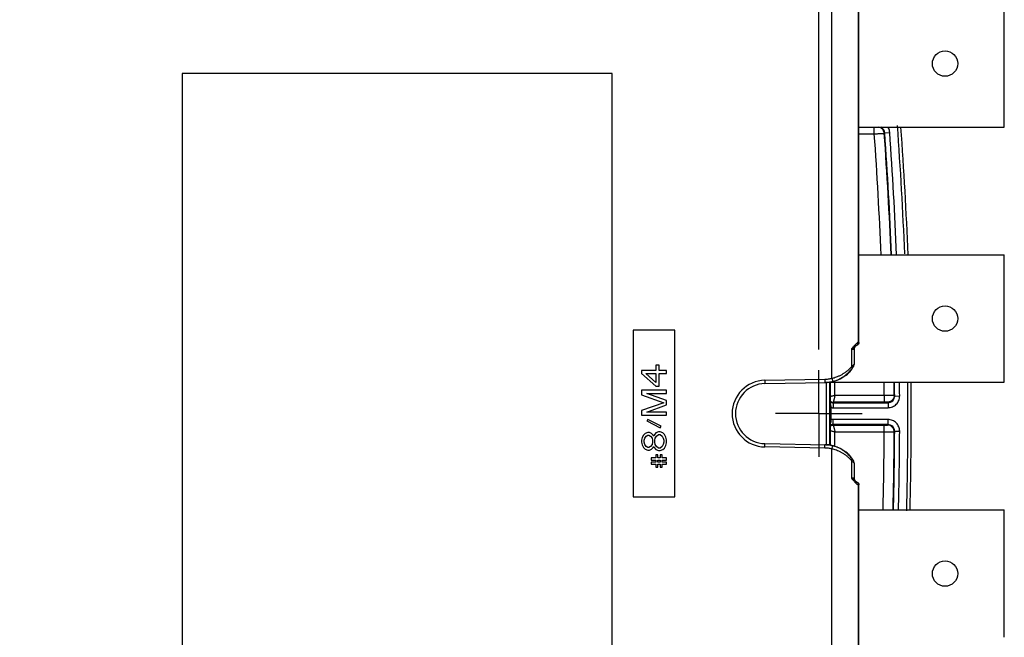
# Model space of a CAD drawing. Header units: inches. Extents: x 0 to 34, y 0 to 22.
# Tile 23 of 73: x 17.8 to 20.7, y 3.4 to 5.3. Entities that reach past the tile are written whole.
import ezdxf

# ---------------------------------------------------------------- set-up
doc = ezdxf.new("R2010")
doc.units = ezdxf.units.IN
doc.header["$LTSCALE"] = 1.87
doc.header["$MEASUREMENT"] = 0
doc.linetypes.add('CENTER', pattern=[0.6, 0.375, -0.075, 0.075, -0.075])
doc.layers.get('0').update_dxf_attribs({"linetype": 'CONTINUOUS'})
for name, color, linetype in [('DATUMCURVES', 7, 'CONTINUOUS'), ('DEFAULT_1', 7, 'CENTER'), ('DIMENSIONS', 7, 'CONTINUOUS')]:
    doc.layers.add(name, color=color, linetype=linetype)
doc.styles.get("Standard").update_dxf_attribs({"font": 'txt', "width": 0.8})
doc.dimstyles.new('DIMSTYLE_1', dxfattribs={"dimtxt": 0.125, "dimasz": 0.18, "dimexe": 0.18, "dimexo": 0.0625, "dimgap": 0.09, "dimtad": 0, "dimtih": 1, "dimtoh": 1, "dimdec": 3, "dimzin": 4, "dimdsep": 46, "dimtxsty": 'STANDARD', "dimblk": '_FILLED', "dimblk1": '_FILLED', "dimblk2": '_FILLED', "dimcen": 0.09, "dimadec": 0, "dimazin": 0, "dimtp": 0.001, "dimtm": 0.001, "dimtfac": 1, "dimtdec": 3, "dimtofl": 0, "dimtmove": 0, "dimatfit": 3, "dimldrblk": '_FILLED', "dimfxl": 1, "dimtolj": 1, "dimtzin": 4, "dimarcsym": 0})

# ---------------------------------------------------------------- blocks, each defined once
blk = doc.blocks.new('_FILLED')
at = {"color": 0, "linetype": 'BYBLOCK'}
blk.add_solid([(0, 0), (-1, 0.174), (-1, -0.174)], dxfattribs=at)
blk = doc.blocks.new('*D8')
at = {"layer": 'DIMENSIONS', "color": 2, "linetype": 'CONTINUOUS'}
for p, q in [((13.6517, 4.3177), (13.6517, 7.3207)), ((20.187, 4.2632), (20.187, 7.3207)), ((13.6517, 7.1957), (16.2943, 7.1957)), ((20.187, 7.1957), (17.5443, 7.1957))]:
    blk.add_line(p, q, dxfattribs=at)
at = {"layer": 'DIMENSIONS', "color": 2, "linetype": 'CONTINUOUS', "xscale": 0.18, "yscale": 0.18, "zscale": 0.18, "rotation": 180}
blk.add_blockref('_FILLED', (13.6517, 7.1957), dxfattribs=at)
at = {"layer": 'DIMENSIONS', "color": 2, "linetype": 'CONTINUOUS', "xscale": 0.18, "yscale": 0.18, "zscale": 0.18}
blk.add_blockref('_FILLED', (20.187, 7.1957), dxfattribs=at)
at = {"layer": 'DIMENSIONS', "color": 2, "linetype": 'CONTINUOUS', "width": 0.8}
for s, p in [('6.535', (16.3568, 7.1332)), ('[', (16.9818, 7.1332)), ('166', (17.0818, 7.1332)), (']', (17.3818, 7.1332))]:
    blk.add_text(s, height=0.125, dxfattribs=at).set_placement(p)

msp = doc.modelspace()

# ---------------------------------------------------------------- linework, layer by layer
at = {"color": 7, "linetype": 'CONTINUOUS'}
for p, q in [((20.3064, 4.2844), (20.3064, 6.0038)), ((20.2264, 4.1768), (20.2264, 5.9775)), ((20.3069, 4.2844), (20.3069, 5.9649)), ((20.7437, 4.9297), (20.7437, 5.3117)), ((18.2757, 5.0909), (18.2757, 3.0504)), ((19.5662, 5.0909), (18.2757, 5.0909)), ((18.2757, 5.0909), (18.276, 5.0907)), ((19.5662, 5.0909), (19.566, 5.0907)), ((19.5662, 3.0504), (19.5662, 5.0909)), ((20.3069, 4.9297), (20.7437, 4.9297)), ((20.3069, 4.91), (20.3534, 4.91)), ((20.3534, 4.91), (20.3534, 4.9297)), ((20.3833, 4.9116), (20.3847, 4.9131)), ((20.3847, 4.9131), (20.3996, 4.9141)), ((20.3069, 4.5467), (20.7437, 4.5467)), ((20.7437, 4.1647), (20.7437, 4.5467)), ((19.755, 4.3207), (19.63, 4.3207)), ((19.63, 4.3207), (19.6301, 4.3206)), ((19.63, 4.3207), (19.63, 3.8207)), ((19.755, 4.3207), (19.7549, 4.3206)), ((19.755, 3.8207), (19.755, 4.3207)), ((20.2845, 4.2644), (20.2927, 4.2644)), ((20.2845, 4.2644), (20.2845, 4.2109)), ((20.2927, 4.2644), (20.2927, 4.2184)), ((20.2951, 4.2709), (20.2942, 4.2699)), ((20.2951, 4.2709), (20.2946, 4.2704)), ((20.2951, 4.2709), (20.2969, 4.273)), ((20.2969, 4.273), (20.2988, 4.2749)), ((20.2988, 4.2749), (20.2993, 4.2753)), ((20.3069, 4.2844), (20.3054, 4.2844)), ((19.6976, 4.2003), (19.6545, 4.2003)), ((19.6545, 4.2003), (19.6545, 4.1909)), ((19.7072, 4.2159), (19.6976, 4.2159)), ((19.6976, 4.2159), (19.6976, 4.2003)), ((19.7072, 4.2003), (19.7072, 4.2159)), ((19.7295, 4.2003), (19.7072, 4.2003)), ((19.7295, 4.1909), (19.7295, 4.2003)), ((20.2927, 4.2174), (20.2927, 4.2184)), ((19.6545, 4.1909), (19.6976, 4.1534)), ((19.6673, 4.1909), (19.6976, 4.1909)), ((19.6976, 4.1643), (19.6673, 4.1909)), ((19.6976, 4.1909), (19.6976, 4.1643)), ((19.7072, 4.1909), (19.7295, 4.1909)), ((19.7072, 4.1534), (19.7072, 4.1909)), ((20.0249, 4.1707), (20.2049, 4.1738)), ((20.0249, 4.1707), (20.0251, 4.1607)), ((20.2049, 4.1738), (20.2051, 4.1638)), ((20.2264, 4.1768), (20.229, 4.1671)), ((20.2692, 4.1865), (20.2692, 4.1865)), ((19.7295, 4.1409), (19.6545, 4.1409)), ((19.6545, 4.1409), (19.6545, 4.1268)), ((19.6976, 4.1534), (19.7072, 4.1534)), ((19.7295, 4.1315), (19.7295, 4.1409)), ((20.0251, 4.1607), (20.2076, 4.1638)), ((20.21, 3.9775), (20.21, 4.1638)), ((20.221, 4.1655), (20.221, 3.9758)), ((20.221, 4.1647), (20.7437, 4.1647)), ((20.2353, 4.125), (20.2353, 4.1647)), ((19.6545, 4.1268), (19.7216, 4.1034)), ((19.6705, 4.1315), (19.7295, 4.1315)), ((19.7295, 4.1097), (19.6705, 4.1315)), ((19.7295, 4.0972), (19.7295, 4.1097)), ((20.3831, 4.125), (20.2353, 4.125)), ((20.3831, 4.125), (20.3831, 4.105)), ((20.4146, 4.1235), (20.4131, 4.125)), ((20.4146, 4.1235), (20.4296, 4.1236)), ((19.7216, 4.1034), (19.6545, 4.08)), ((19.6545, 4.08), (19.6545, 4.0659)), ((19.6705, 4.0753), (19.7295, 4.0972)), ((20.2243, 4.0889), (20.221, 4.0889)), ((20.2243, 4.0524), (20.2243, 4.0889)), ((20.2303, 4.105), (20.2295, 4.1034)), ((20.2295, 4.1034), (20.3946, 4.1034)), ((20.2295, 4.1034), (20.2295, 4.0884)), ((20.2295, 4.0884), (20.3946, 4.0884)), ((20.3831, 4.105), (20.2303, 4.105)), ((20.3946, 4.1034), (20.3931, 4.1049)), ((20.3946, 4.1034), (20.3946, 4.0884)), ((19.6545, 4.0659), (19.7295, 4.0659)), ((19.7295, 4.0753), (19.6705, 4.0753)), ((19.6737, 4.0534), (19.6705, 4.0487)), ((19.7136, 4.0331), (19.6737, 4.0534)), ((19.7295, 4.0659), (19.7295, 4.0753)), ((20.2243, 4.0524), (20.221, 4.0524)), ((20.3946, 4.0529), (20.2295, 4.0529)), ((20.2295, 4.0379), (20.2295, 4.0529)), ((20.3946, 4.0379), (20.3946, 4.0529)), ((19.6705, 4.0487), (19.7104, 4.0284)), ((19.7104, 4.0284), (19.7136, 4.0331)), ((20.3946, 4.0379), (20.2295, 4.0379)), ((20.2295, 4.0379), (20.2303, 4.0363)), ((20.2303, 4.0363), (20.3831, 4.0363)), ((20.3831, 4.0163), (20.3831, 4.0363)), ((20.3931, 4.0364), (20.3946, 4.0379)), ((19.6561, 3.9987), (19.6545, 3.9909)), ((19.6545, 3.9909), (19.6545, 3.9847)), ((19.6609, 4.0065), (19.6561, 3.9987)), ((19.6657, 4.0112), (19.6609, 4.0065)), ((19.6625, 3.9909), (19.6641, 3.9972)), ((19.6625, 3.9847), (19.6625, 3.9909)), ((19.6641, 3.9972), (19.6689, 4.0034)), ((19.6737, 4.0143), (19.6657, 4.0112)), ((19.6689, 4.0034), (19.6737, 4.0065)), ((19.6785, 4.0143), (19.6737, 4.0143)), ((19.6737, 4.0065), (19.6769, 4.0065)), ((19.6769, 4.0065), (19.6817, 4.0034)), ((19.6849, 4.0112), (19.6785, 4.0143)), ((19.6817, 4.0034), (19.6865, 3.9972)), ((19.6896, 4.0065), (19.6849, 4.0112)), ((19.6865, 3.9972), (19.688, 3.9909)), ((19.688, 3.9909), (19.688, 3.9847)), ((19.6912, 4.0034), (19.6896, 4.0065)), ((19.6928, 4.0065), (19.6912, 4.0034)), ((19.6976, 4.0128), (19.6928, 4.0065)), ((19.6944, 3.9909), (19.696, 3.9972)), ((19.6944, 3.9847), (19.6944, 3.9909)), ((19.696, 3.9972), (19.6992, 4.0034)), ((19.7056, 4.0159), (19.6976, 4.0128)), ((19.6992, 4.0034), (19.7056, 4.0081)), ((19.7104, 4.0159), (19.7056, 4.0159)), ((19.7056, 4.0081), (19.7104, 4.0081)), ((19.7184, 4.0128), (19.7104, 4.0159)), ((19.7104, 4.0081), (19.7168, 4.0034)), ((19.7168, 4.0034), (19.72, 3.9972)), ((19.7232, 4.0081), (19.7184, 4.0128)), ((19.72, 3.9972), (19.7216, 3.9909)), ((19.7216, 3.9909), (19.7216, 3.9847)), ((19.7279, 4.0003), (19.7232, 4.0081)), ((19.7295, 3.9925), (19.7279, 4.0003)), ((19.7295, 3.9831), (19.7295, 3.9925)), ((20.2353, 4.0163), (20.3831, 4.0163)), ((20.2353, 3.9725), (20.2353, 4.0163)), ((20.4131, 4.0163), (20.4146, 4.0178)), ((20.4146, 4.0178), (20.4296, 4.0177)), ((19.6545, 3.9847), (19.6561, 3.9768)), ((19.6561, 3.9768), (19.6609, 3.969)), ((19.6609, 3.969), (19.6657, 3.9643)), ((19.6641, 3.9784), (19.6625, 3.9847)), ((19.6689, 3.9722), (19.6641, 3.9784)), ((19.6657, 3.9643), (19.6737, 3.9612)), ((19.6737, 3.969), (19.6689, 3.9722)), ((19.6769, 3.969), (19.6737, 3.969)), ((19.6737, 3.9612), (19.6785, 3.9612)), ((19.6817, 3.9722), (19.6769, 3.969)), ((19.6785, 3.9612), (19.6849, 3.9643)), ((19.6865, 3.9784), (19.6817, 3.9722)), ((19.6849, 3.9643), (19.6896, 3.969)), ((19.688, 3.9847), (19.6865, 3.9784)), ((19.6896, 3.969), (19.6912, 3.9722)), ((19.6912, 3.9722), (19.6928, 3.969)), ((19.6928, 3.969), (19.6976, 3.9628)), ((19.696, 3.9784), (19.6944, 3.9847)), ((19.6992, 3.9722), (19.696, 3.9784)), ((19.6976, 3.9628), (19.7056, 3.9597)), ((19.7056, 3.9675), (19.6992, 3.9722)), ((19.7104, 3.9675), (19.7056, 3.9675)), ((19.7168, 3.9722), (19.7104, 3.9675)), ((19.7104, 3.9597), (19.7184, 3.9628)), ((19.72, 3.9784), (19.7168, 3.9722)), ((19.7184, 3.9628), (19.7232, 3.9675)), ((19.7216, 3.9847), (19.72, 3.9784)), ((19.7232, 3.9675), (19.7279, 3.9753)), ((19.7279, 3.9753), (19.7295, 3.9831)), ((20.0249, 3.9707), (20.0251, 3.9807)), ((20.2049, 3.9675), (20.0249, 3.9707)), ((20.0251, 3.9807), (20.2076, 3.9775)), ((20.2049, 3.9675), (20.2051, 3.9775)), ((20.2264, 3.9645), (20.229, 3.9742)), ((20.2264, 2.1638), (20.2264, 3.9645)), ((19.6976, 3.9378), (19.6833, 3.9378)), ((19.6833, 3.9378), (19.6833, 3.9315)), ((19.6833, 3.9315), (19.6976, 3.9315)), ((19.704, 3.9472), (19.6976, 3.9472)), ((19.6976, 3.9472), (19.6976, 3.9378)), ((19.6976, 3.9315), (19.6976, 3.9253)), ((19.704, 3.9378), (19.704, 3.9472)), ((19.7104, 3.9378), (19.704, 3.9378)), ((19.704, 3.9315), (19.7104, 3.9315)), ((19.704, 3.9253), (19.704, 3.9315)), ((19.7056, 3.9597), (19.7104, 3.9597)), ((19.7168, 3.9472), (19.7104, 3.9472)), ((19.7104, 3.9472), (19.7104, 3.9378)), ((19.7104, 3.9315), (19.7104, 3.9253)), ((19.7168, 3.9378), (19.7168, 3.9472)), ((19.7295, 3.9378), (19.7168, 3.9378)), ((19.7168, 3.9315), (19.7295, 3.9315)), ((19.7168, 3.9253), (19.7168, 3.9315)), ((19.7295, 3.9315), (19.7295, 3.9378)), ((20.2692, 3.9548), (20.2692, 3.9548)), ((20.2715, 3.953), (20.2692, 3.9548)), ((19.6976, 3.9253), (19.6833, 3.9253)), ((19.6833, 3.9253), (19.6833, 3.919)), ((19.6833, 3.919), (19.6976, 3.919)), ((19.6976, 3.919), (19.6976, 3.9097)), ((19.6976, 3.9097), (19.704, 3.9097)), ((19.7104, 3.9253), (19.704, 3.9253)), ((19.704, 3.919), (19.7104, 3.919)), ((19.704, 3.9097), (19.704, 3.919)), ((19.7104, 3.919), (19.7104, 3.9097)), ((19.7104, 3.9097), (19.7168, 3.9097)), ((19.7295, 3.9253), (19.7168, 3.9253)), ((19.7168, 3.919), (19.7295, 3.919)), ((19.7168, 3.9097), (19.7168, 3.919)), ((19.7295, 3.919), (19.7295, 3.9253)), ((20.2845, 3.9304), (20.2845, 3.8769)), ((20.2927, 3.923), (20.2927, 3.8769)), ((20.2927, 3.8769), (20.2845, 3.8769)), ((20.2968, 3.8684), (20.2951, 3.8704)), ((20.2991, 3.8661), (20.2994, 3.8659)), ((20.3054, 3.8569), (20.3069, 3.8569)), ((20.3064, 2.1375), (20.3064, 3.8569)), ((20.3069, 2.1765), (20.3069, 3.8569)), ((19.63, 3.8207), (19.755, 3.8207)), ((19.63, 3.8207), (19.6301, 3.8207)), ((19.755, 3.8207), (19.7549, 3.8207)), ((20.3069, 3.7817), (20.7437, 3.7817)), ((20.7437, 3.3997), (20.7437, 3.7817))]:
    msp.add_line(p, q, dxfattribs=at)
for points in [[(20.2692, 4.1865), (20.2726, 4.1894), (20.2755, 4.1921), (20.2782, 4.1948), (20.2806, 4.1975), (20.2828, 4.2002), (20.2848, 4.2028), (20.2866, 4.2052), (20.2882, 4.2076), (20.2895, 4.2098), (20.2906, 4.2118), (20.2915, 4.2134)], [(20.2915, 4.2134), (20.2921, 4.215), (20.2927, 4.2174)], [(20.279, 3.9455), (20.2767, 3.948), (20.2742, 3.9505), (20.2715, 3.953)], [(20.2849, 3.9384), (20.2831, 3.9407), (20.2812, 3.9431), (20.279, 3.9455)], [(20.2927, 3.9229), (20.2924, 3.9255), (20.2918, 3.9272), (20.2911, 3.9286), (20.2903, 3.9301), (20.2892, 3.9319), (20.288, 3.934), (20.2865, 3.9361), (20.2849, 3.9384)], [(20.2994, 3.8659), (20.2989, 3.8663), (20.2968, 3.8684)]]:
    msp.add_lwpolyline(points, dxfattribs=at)
for centre in [(20.5657, 5.1207), (20.5657, 4.3557), (20.5657, 3.5907)]:
    msp.add_circle(centre, 0.038, dxfattribs=at)
for centre, radius, start, end in [((8.582, 4.0707), 11.8013, 2.31169, 4.07858), ((8.582, 4.0707), 11.8313, 2.30588, 4.07596), ((8.582, 4.0707), 11.8327, 2.30562, 4.08257), ((8.582, 4.0707), 11.8477, 2.30266, 4.08257), ((8.582, 4.0707), 11.8724, 2.31242, 4.17341), ((8.582, 4.0707), 11.8824, 2.29654, 4.14756), ((20.3027, 4.2644), 0.01, 139.8408, 180), ((20.0267, 4.0707), 0.1, 91, 269), ((20.0267, 4.0707), 0.09, 91, 269), ((8.582, 4.0707), 11.8013, 0.26406, 0.45646), ((8.582, 4.0707), 11.8313, 0.263, 0.45529), ((8.582, 4.0707), 11.8327, 0.25588, 0.45526), ((8.582, 4.0707), 11.8477, 0.25588, 0.45473), ((8.582, 4.0707), 11.8724, 358.59399, 0.45504), ((8.582, 4.0707), 11.8824, 358.60623, 0.45334), ((8.582, 4.0707), 11.8013, 358.59624, 359.73594), ((8.582, 4.0707), 11.8313, 358.6, 359.737), ((8.582, 4.0707), 11.8327, 358.6002, 359.74412), ((8.582, 4.0707), 11.8477, 358.60189, 359.74412), ((20.3027, 3.8769), 0.01, 180, 220.1022)]:
    msp.add_arc(centre, radius, start, end, dxfattribs=at)
for points, knots in [([(20.3534, 4.91), (20.3547, 4.9101), (20.3572, 4.9102), (20.361, 4.9104), (20.3648, 4.9106), (20.3687, 4.9108), (20.3726, 4.911), (20.3763, 4.9112), (20.3796, 4.9113), (20.3818, 4.9116), (20.383, 4.9115), (20.3833, 4.9116)], [0, 0, 0, 0, 0.129599, 0.255747, 0.382306, 0.511495, 0.643079, 0.772162, 0.88611, 0.967329, 1, 1, 1, 1]), ([(20.3833, 4.9116), (20.3831, 4.9149), (20.3809, 4.9215), (20.3739, 4.928), (20.3681, 4.9298), (20.3655, 4.9301)], [0, 0, 0, 0, 0.358936, 0.717896, 1, 1, 1, 1]), ([(20.3847, 4.9131), (20.3845, 4.9156), (20.3832, 4.9205), (20.3789, 4.9263), (20.375, 4.9289), (20.3731, 4.9298)], [0, 0, 0, 0, 0.35123, 0.701852, 1, 1, 1, 1]), ([(20.3996, 4.9141), (20.3993, 4.9185), (20.3979, 4.924), (20.3952, 4.9289), (20.3946, 4.9299)], [0, 0, 0, 0, 0.786585, 1, 1, 1, 1]), ([(20.3054, 4.2844), (20.3046, 4.2844), (20.3026, 4.2833), (20.2995, 4.2808), (20.2954, 4.2766), (20.2924, 4.2733), (20.2907, 4.2714)], [0, 0, 0, 0, 0.116472, 0.318052, 0.614428, 1, 1, 1, 1]), ([(20.2955, 4.2744), (20.2972, 4.2744), (20.3007, 4.2754), (20.3032, 4.2779), (20.304, 4.2794)], [0, 0, 0, 0, 0.498499, 1, 1, 1, 1]), ([(20.3069, 4.2844), (20.3069, 4.2827), (20.3059, 4.2792), (20.3034, 4.2766), (20.3019, 4.2758)], [0, 0, 0, 0, 0.499944, 1, 1, 1, 1]), ([(20.2264, 4.1768), (20.2286, 4.1773), (20.2331, 4.1785), (20.2399, 4.1807), (20.2472, 4.1836), (20.2547, 4.1873), (20.2624, 4.1918), (20.2701, 4.1971), (20.2776, 4.2035), (20.2822, 4.2083), (20.2845, 4.2109)], [0, 0, 0, 0, 0.096889, 0.202489, 0.316932, 0.439667, 0.569836, 0.706659, 0.849921, 1, 1, 1, 1]), ([(20.2835, 4.201), (20.2834, 4.201), (20.2824, 4.1997), (20.2813, 4.1984), (20.2803, 4.1972)], [0, 0, 0, 0, 0.050616, 1, 1, 1, 1]), ([(20.2861, 4.2046), (20.2861, 4.2046), (20.2853, 4.2034), (20.2844, 4.2022), (20.2835, 4.201)], [0, 0, 0, 0, 0.01741, 1, 1, 1, 1]), ([(20.2845, 4.2109), (20.2852, 4.2115), (20.2864, 4.2126), (20.2881, 4.2142), (20.2896, 4.2156), (20.2907, 4.2168), (20.2918, 4.2176), (20.2922, 4.2183), (20.2926, 4.2184), (20.2927, 4.2184)], [0, 0, 0, 0, 0.24995, 0.457795, 0.632114, 0.781232, 0.90288, 0.982112, 1, 1, 1, 1]), ([(20.2845, 4.2109), (20.2849, 4.2102), (20.2856, 4.2088), (20.2858, 4.2073), (20.2858, 4.2066)], [0, 0, 0, 0, 0.546751, 1, 1, 1, 1]), ([(20.2853, 4.205), (20.2858, 4.2057), (20.2867, 4.207), (20.288, 4.2087), (20.2891, 4.2102), (20.2899, 4.2116), (20.2907, 4.2124), (20.2909, 4.2132), (20.2916, 4.2134), (20.2904, 4.2118), (20.2902, 4.2112), (20.29, 4.2107)], [0, 0, 0, 0, 0.194282, 0.357007, 0.494101, 0.611529, 0.706888, 0.767627, 0.777917, 0.844962, 1, 1, 1, 1]), ([(20.29, 4.2107), (20.2896, 4.2099), (20.2882, 4.2076), (20.2869, 4.2057), (20.2861, 4.2046)], [0, 0, 0, 0, 0.444116, 1, 1, 1, 1]), ([(20.229, 4.1671), (20.2311, 4.1677), (20.2355, 4.169), (20.2421, 4.1715), (20.2492, 4.1747), (20.2565, 4.1788), (20.264, 4.1838), (20.2714, 4.1898), (20.2761, 4.1944), (20.2784, 4.1968)], [0, 0, 0, 0, 0.111398, 0.233359, 0.366312, 0.50996, 0.663685, 0.826976, 1, 1, 1, 1]), ([(20.2692, 4.1865), (20.2635, 4.1818), (20.2509, 4.1736), (20.2369, 4.1685), (20.2297, 4.1667)], [0, 0, 0, 0, 0.499523, 1, 1, 1, 1]), ([(20.2722, 4.189), (20.272, 4.1889), (20.2711, 4.188), (20.2701, 4.1872), (20.2692, 4.1865)], [0, 0, 0, 0, 0.145382, 1, 1, 1, 1]), ([(20.2748, 4.1915), (20.2747, 4.1913), (20.2743, 4.1909), (20.2739, 4.1906), (20.2736, 4.1903)], [0, 0, 0, 0, 0.360237, 1, 1, 1, 1]), ([(20.2775, 4.1942), (20.2774, 4.1941), (20.2772, 4.1938), (20.2769, 4.1935), (20.2767, 4.1933)], [0, 0, 0, 0, 0.337933, 1, 1, 1, 1]), ([(20.2207, 4.1086), (20.2213, 4.108), (20.2242, 4.106), (20.2277, 4.105), (20.2303, 4.105)], [0, 0, 0, 0, 0.252048, 1, 1, 1, 1]), ([(20.2353, 4.125), (20.234, 4.1247), (20.2315, 4.1241), (20.2282, 4.1233), (20.2255, 4.1226), (20.2232, 4.122), (20.2218, 4.1216), (20.221, 4.1215), (20.221, 4.1214)], [0, 0, 0, 0, 0.280843, 0.509227, 0.695657, 0.850437, 0.982153, 1, 1, 1, 1]), ([(20.2353, 4.125), (20.235, 4.1237), (20.2344, 4.1213), (20.2336, 4.118), (20.2329, 4.1152), (20.2323, 4.113), (20.2318, 4.1111), (20.2314, 4.1094), (20.2311, 4.108), (20.2308, 4.1068), (20.2305, 4.1059), (20.2304, 4.1054), (20.2303, 4.1051), (20.2303, 4.105)], [0, 0, 0, 0, 0.200654, 0.364057, 0.497586, 0.608531, 0.702975, 0.785596, 0.857779, 0.917514, 0.961928, 0.989483, 1, 1, 1, 1]), ([(20.4131, 4.125), (20.413, 4.125), (20.4126, 4.125), (20.4118, 4.125), (20.4104, 4.125), (20.4084, 4.125), (20.4054, 4.1251), (20.4014, 4.1251), (20.3962, 4.1251), (20.39, 4.1251), (20.3855, 4.125), (20.3831, 4.125)], [0, 0, 0, 0, 0.010525, 0.037236, 0.081922, 0.148937, 0.245089, 0.378375, 0.552592, 0.763515, 1, 1, 1, 1]), ([(20.4131, 4.125), (20.4131, 4.1215), (20.4113, 4.1144), (20.4036, 4.1068), (20.3966, 4.1049), (20.3931, 4.1049)], [0, 0, 0, 0, 0.333325, 0.666675, 1, 1, 1, 1]), ([(20.3946, 4.0884), (20.3992, 4.0884), (20.4084, 4.0902), (20.42, 4.0981), (20.4278, 4.1097), (20.4296, 4.119), (20.4296, 4.1236)], [0, 0, 0, 0, 0.250284, 0.499811, 0.749497, 1, 1, 1, 1]), ([(20.3946, 4.1034), (20.3972, 4.1034), (20.4025, 4.1045), (20.4091, 4.1089), (20.4136, 4.1156), (20.4146, 4.1209), (20.4146, 4.1235)], [0, 0, 0, 0, 0.250499, 0.500049, 0.749756, 1, 1, 1, 1]), ([(20.2209, 4.1061), (20.2212, 4.1059), (20.2222, 4.1053), (20.2241, 4.1043), (20.2268, 4.1036), (20.2286, 4.1034), (20.2295, 4.1034)], [0, 0, 0, 0, 0.092856, 0.39582, 0.698859, 1, 1, 1, 1]), ([(20.2227, 4.0974), (20.2225, 4.0981), (20.222, 4.0995), (20.2214, 4.1009), (20.221, 4.1016), (20.221, 4.1017)], [0, 0, 0, 0, 0.494146, 0.951529, 1, 1, 1, 1]), ([(20.2243, 4.0889), (20.2242, 4.0899), (20.2239, 4.092), (20.2234, 4.0948), (20.223, 4.0966), (20.2227, 4.0974)], [0, 0, 0, 0, 0.373833, 0.705905, 1, 1, 1, 1]), ([(20.2243, 4.0889), (20.2252, 4.0887), (20.2269, 4.0885), (20.2286, 4.0884), (20.2295, 4.0884)], [0, 0, 0, 0, 0.498771, 1, 1, 1, 1]), ([(20.3931, 4.1049), (20.3931, 4.1049), (20.393, 4.1049), (20.3927, 4.1049), (20.3922, 4.1049), (20.3915, 4.105), (20.3905, 4.105), (20.3892, 4.105), (20.3875, 4.105), (20.3854, 4.105), (20.3839, 4.105), (20.3831, 4.105)], [0, 0, 0, 0, 0.010744, 0.037537, 0.082273, 0.149323, 0.245501, 0.378773, 0.552888, 0.763626, 1, 1, 1, 1]), ([(20.2295, 4.0529), (20.2286, 4.0529), (20.2269, 4.0528), (20.2251, 4.0526), (20.2243, 4.0524)], [0, 0, 0, 0, 0.514221, 1, 1, 1, 1]), ([(20.4296, 4.0177), (20.4296, 4.0223), (20.4278, 4.0316), (20.42, 4.0432), (20.4084, 4.0511), (20.3992, 4.0529), (20.3946, 4.0529)], [0, 0, 0, 0, 0.250503, 0.500189, 0.749716, 1, 1, 1, 1]), ([(20.2295, 4.0379), (20.2288, 4.0379), (20.2274, 4.0378), (20.2255, 4.0374), (20.2236, 4.0367), (20.2221, 4.036), (20.2212, 4.0354), (20.2209, 4.0352)], [0, 0, 0, 0, 0.233046, 0.447344, 0.658645, 0.879208, 1, 1, 1, 1]), ([(20.2303, 4.0363), (20.2303, 4.0362), (20.2304, 4.0359), (20.2306, 4.0354), (20.2308, 4.0344), (20.2312, 4.0329), (20.2317, 4.0309), (20.2323, 4.0282), (20.2332, 4.0248), (20.2342, 4.0208), (20.2349, 4.0178), (20.2353, 4.0163)], [0, 0, 0, 0, 0.010941, 0.039131, 0.086416, 0.157085, 0.256885, 0.390502, 0.559647, 0.763845, 1, 1, 1, 1]), ([(20.3831, 4.0363), (20.3836, 4.0363), (20.3844, 4.0363), (20.3857, 4.0363), (20.387, 4.0363), (20.3882, 4.0363), (20.3895, 4.0363), (20.3908, 4.0363), (20.3919, 4.0363), (20.3926, 4.0364), (20.393, 4.0364), (20.3931, 4.0364)], [0, 0, 0, 0, 0.129604, 0.255721, 0.382238, 0.51138, 0.64291, 0.771914, 0.88579, 0.967032, 1, 1, 1, 1]), ([(20.4131, 4.0163), (20.4131, 4.0198), (20.4113, 4.0269), (20.4036, 4.0345), (20.3966, 4.0364), (20.3931, 4.0364)], [0, 0, 0, 0, 0.333325, 0.666675, 1, 1, 1, 1]), ([(20.4146, 4.0178), (20.4146, 4.0204), (20.4136, 4.0257), (20.4091, 4.0324), (20.4025, 4.0368), (20.3972, 4.0379), (20.3946, 4.0379)], [0, 0, 0, 0, 0.250244, 0.49995, 0.749501, 1, 1, 1, 1]), ([(20.2231, 4.0193), (20.2242, 4.019), (20.2267, 4.0184), (20.2308, 4.0174), (20.2338, 4.0167), (20.2353, 4.0163)], [0, 0, 0, 0, 0.276968, 0.611994, 1, 1, 1, 1]), ([(20.3831, 4.0163), (20.3844, 4.0163), (20.387, 4.0163), (20.3908, 4.0162), (20.3946, 4.0162), (20.3985, 4.0162), (20.4024, 4.0162), (20.4061, 4.0163), (20.4094, 4.0162), (20.4116, 4.0164), (20.4128, 4.0162), (20.4131, 4.0163)], [0, 0, 0, 0, 0.129636, 0.255797, 0.382351, 0.511526, 0.64309, 0.772148, 0.886074, 0.967298, 1, 1, 1, 1]), ([(20.2845, 3.9304), (20.2822, 3.933), (20.2774, 3.9379), (20.2698, 3.9443), (20.2622, 3.9497), (20.2545, 3.9541), (20.247, 3.9578), (20.2398, 3.9606), (20.233, 3.9629), (20.2286, 3.964), (20.2264, 3.9645)], [0, 0, 0, 0, 0.153351, 0.297946, 0.434366, 0.563711, 0.685572, 0.799123, 0.903819, 1, 1, 1, 1]), ([(20.2635, 3.9577), (20.2611, 3.9594), (20.2563, 3.9626), (20.249, 3.9667), (20.242, 3.9699), (20.2354, 3.9723), (20.2311, 3.9736), (20.229, 3.9742)], [0, 0, 0, 0, 0.231837, 0.448324, 0.648571, 0.832126, 1, 1, 1, 1]), ([(20.2291, 3.9747), (20.2293, 3.9747), (20.2367, 3.9729), (20.2509, 3.9677), (20.2635, 3.9595), (20.2692, 3.9548)], [0, 0, 0, 0, 0.012899, 0.506852, 1, 1, 1, 1]), ([(20.2853, 3.9363), (20.2831, 3.9392), (20.2785, 3.9446), (20.2712, 3.9517), (20.2661, 3.9558), (20.2635, 3.9577)], [0, 0, 0, 0, 0.357397, 0.689959, 1, 1, 1, 1]), ([(20.2736, 3.9511), (20.2736, 3.951), (20.2749, 3.9498), (20.2762, 3.9486), (20.2773, 3.9474)], [0, 0, 0, 0, 0.050983, 1, 1, 1, 1]), ([(20.2773, 3.9474), (20.2774, 3.9473), (20.2785, 3.9461), (20.2796, 3.9449), (20.2806, 3.9437)], [0, 0, 0, 0, 0.054875, 1, 1, 1, 1]), ([(20.2806, 3.9437), (20.2815, 3.9427), (20.2831, 3.9408), (20.2852, 3.938), (20.2869, 3.9356), (20.2883, 3.9334), (20.2895, 3.9316), (20.2904, 3.9298), (20.291, 3.9289), (20.2915, 3.9276), (20.2902, 3.9293), (20.2898, 3.9299), (20.2895, 3.9305)], [0, 0, 0, 0, 0.180585, 0.334705, 0.466246, 0.580479, 0.681377, 0.768088, 0.832554, 0.858382, 0.895883, 1, 1, 1, 1]), ([(20.2845, 3.9304), (20.2849, 3.9311), (20.2856, 3.9325), (20.2858, 3.934), (20.2858, 3.9347)], [0, 0, 0, 0, 0.546751, 1, 1, 1, 1]), ([(20.2895, 3.9305), (20.2889, 3.9313), (20.2874, 3.9334), (20.2861, 3.9353), (20.2853, 3.9363)], [0, 0, 0, 0, 0.45941, 1, 1, 1, 1]), ([(20.2927, 3.9229), (20.2927, 3.9229), (20.2927, 3.9228), (20.2912, 3.9241), (20.2901, 3.9252), (20.2873, 3.9278), (20.2855, 3.9295), (20.2845, 3.9304)], [0, 0, 0, 0, 0.004526, 0.088232, 0.311445, 0.626514, 1, 1, 1, 1]), ([(20.2845, 3.8769), (20.2863, 3.8762), (20.2892, 3.8748), (20.292, 3.8731), (20.2931, 3.8723)], [0, 0, 0, 0, 0.596843, 1, 1, 1, 1]), ([(20.2845, 3.8769), (20.286, 3.8753), (20.2887, 3.8722), (20.2914, 3.8691), (20.2927, 3.8677)], [0, 0, 0, 0, 0.539535, 1, 1, 1, 1]), ([(20.2931, 3.8723), (20.2937, 3.8718), (20.2944, 3.8712), (20.295, 3.8705), (20.2951, 3.8704)], [0, 0, 0, 0, 0.940127, 1, 1, 1, 1]), ([(20.2927, 3.8677), (20.2937, 3.8666), (20.2957, 3.8644), (20.2977, 3.8624), (20.2986, 3.8615)], [0, 0, 0, 0, 0.549332, 1, 1, 1, 1]), ([(20.2955, 3.8669), (20.2972, 3.8669), (20.3007, 3.8659), (20.3032, 3.8634), (20.304, 3.8619)], [0, 0, 0, 0, 0.498512, 1, 1, 1, 1]), ([(20.2986, 3.8615), (20.2994, 3.8608), (20.3007, 3.8596), (20.3021, 3.8585), (20.3028, 3.858)], [0, 0, 0, 0, 0.571981, 1, 1, 1, 1])]:
    msp.add_open_spline(points, degree=3, knots=knots, dxfattribs=at)
for points in [[(20.2882, 4.2685), (20.2869, 4.2671), (20.2857, 4.2658), (20.2845, 4.2644)], [(20.2915, 4.2679), (20.2892, 4.2665), (20.2869, 4.2654), (20.2845, 4.2644)], [(20.2907, 4.2714), (20.2898, 4.2704), (20.289, 4.2695), (20.2882, 4.2685)], [(20.2946, 4.2704), (20.2937, 4.2694), (20.2926, 4.2686), (20.2915, 4.2679)], [(20.2992, 4.2748), (20.2999, 4.275), (20.3007, 4.2754), (20.3014, 4.2758)], [(20.3019, 4.2758), (20.3011, 4.2753), (20.3003, 4.275), (20.2994, 4.2747)], [(20.3014, 4.2758), (20.3029, 4.2766), (20.3042, 4.2779), (20.305, 4.2794)], [(20.304, 4.2794), (20.3049, 4.2809), (20.3054, 4.2827), (20.3054, 4.2844)], [(20.305, 4.2794), (20.3059, 4.2809), (20.3064, 4.2827), (20.3064, 4.2844)], [(20.2803, 4.1972), (20.2794, 4.1962), (20.2785, 4.1952), (20.2775, 4.1942)], [(20.2784, 4.1968), (20.2808, 4.1994), (20.2831, 4.2022), (20.2853, 4.205)], [(20.2858, 4.2066), (20.2858, 4.2061), (20.2856, 4.2055), (20.2853, 4.205)], [(20.2049, 4.1738), (20.2086, 4.1739), (20.2122, 4.1741), (20.2158, 4.1746)], [(20.2158, 4.1746), (20.2194, 4.1751), (20.2229, 4.1759), (20.2264, 4.1768)], [(20.2736, 4.1903), (20.2731, 4.1899), (20.2727, 4.1894), (20.2722, 4.189)], [(20.2767, 4.1933), (20.2761, 4.1927), (20.2755, 4.1921), (20.2748, 4.1915)], [(20.2051, 4.1638), (20.2059, 4.1638), (20.2067, 4.1638), (20.2076, 4.1639)], [(20.2076, 4.1639), (20.2108, 4.164), (20.214, 4.1643), (20.2172, 4.1647)], [(20.2104, 4.1639), (20.2095, 4.1639), (20.2085, 4.1639), (20.2076, 4.1638)], [(20.2221, 4.1652), (20.2183, 4.1645), (20.2144, 4.1641), (20.2104, 4.1639)], [(20.2172, 4.1647), (20.2212, 4.1653), (20.2251, 4.1661), (20.229, 4.1671)], [(20.2297, 4.1667), (20.2272, 4.1661), (20.2247, 4.1656), (20.2221, 4.1652)], [(20.2235, 4.047), (20.2238, 4.0488), (20.2241, 4.0506), (20.2243, 4.0524)], [(20.2207, 4.0327), (20.2213, 4.0333), (20.2221, 4.0338), (20.2228, 4.0343)], [(20.221, 4.0199), (20.2217, 4.0197), (20.2224, 4.0195), (20.2231, 4.0193)], [(20.2211, 4.0398), (20.2214, 4.0404), (20.2217, 4.041), (20.2219, 4.0416)], [(20.2219, 4.0416), (20.2226, 4.0433), (20.2231, 4.0451), (20.2235, 4.047)], [(20.2228, 4.0343), (20.2251, 4.0356), (20.2277, 4.0363), (20.2303, 4.0363)], [(20.2158, 3.9667), (20.2122, 3.9672), (20.2086, 3.9674), (20.2049, 3.9675)], [(20.2172, 3.9766), (20.2132, 3.9771), (20.2091, 3.9774), (20.2051, 3.9775)], [(20.2076, 3.9775), (20.2085, 3.9775), (20.2095, 3.9774), (20.2104, 3.9774)], [(20.2104, 3.9774), (20.2144, 3.9772), (20.2183, 3.9768), (20.2221, 3.9761)], [(20.2264, 3.9645), (20.2229, 3.9654), (20.2194, 3.9662), (20.2158, 3.9667)], [(20.229, 3.9742), (20.2251, 3.9752), (20.2212, 3.976), (20.2172, 3.9766)], [(20.2221, 3.9761), (20.2245, 3.9758), (20.2268, 3.9753), (20.2291, 3.9747)], [(20.2692, 3.9548), (20.2707, 3.9536), (20.2722, 3.9524), (20.2736, 3.9511)], [(20.2858, 3.9347), (20.2858, 3.9352), (20.2856, 3.9358), (20.2853, 3.9363)], [(20.2989, 3.8667), (20.3, 3.8665), (20.301, 3.8661), (20.3019, 3.8655)], [(20.2992, 3.8665), (20.2999, 3.8663), (20.3007, 3.8659), (20.3014, 3.8655)], [(20.3014, 3.8655), (20.3029, 3.8647), (20.3042, 3.8634), (20.305, 3.8619)], [(20.3019, 3.8655), (20.3034, 3.8647), (20.3047, 3.8634), (20.3055, 3.8619)], [(20.3028, 3.858), (20.3032, 3.8577), (20.3037, 3.8574), (20.3042, 3.8572)], [(20.304, 3.8619), (20.3049, 3.8604), (20.3054, 3.8586), (20.3054, 3.8569)], [(20.3042, 3.8572), (20.3046, 3.857), (20.305, 3.8569), (20.3054, 3.8569)], [(20.305, 3.8619), (20.3059, 3.8604), (20.3064, 3.8586), (20.3064, 3.8569)], [(20.3055, 3.8619), (20.3064, 3.8604), (20.3069, 3.8586), (20.3069, 3.8569)]]:
    msp.add_open_spline(points, degree=3, dxfattribs=at)
at = {"layer": 'DATUMCURVES', "color": 40, "linetype": 'CONTINUOUS'}
for points in [[(20.22, 3.976, 0.1785), (20.22, 4.0391, 0.1785), (20.22, 4.1022, 0.1785), (20.22, 4.1653, 0.1785)], [(20.22, 4.1653, 0.1785), (20.22, 4.1022, 0.1785), (20.22, 4.0391, 0.1785), (20.22, 3.976, 0.1785)], [(20.22, 3.976, 0.1785), (20.22, 4.0391, 0.1785), (20.22, 4.1022, 0.1785), (20.22, 4.1653, 0.1785)], [(20.22, 4.1653, 0.1785), (20.22, 4.1022, 0.1785), (20.22, 4.0391, 0.1785), (20.22, 3.976, 0.1785)]]:
    msp.add_open_spline(points, degree=3, dxfattribs=at)
at = {"layer": 'DEFAULT_1', "color": 7, "linetype": 'CENTER'}
for q in [(20.187, 4.2007), (20.057, 4.0707), (20.317, 4.0707), (20.187, 3.9407)]:
    msp.add_line((20.187, 4.0707), q, dxfattribs=at)

# ---------------------------------------------------------------- dimensions: what is measured, and where the dimension line sits
at = {"layer": 'DIMENSIONS', "color": 2, "linetype": 'CONTINUOUS'}
dim = msp.add_linear_dim(base=(13.6517, 7.1957), p1=(20.187, 4.2632), p2=(13.6517, 4.3177), angle=180, dimstyle='DIMSTYLE_1', dxfattribs=at)
dim.commit()
dim.dimension.update_dxf_attribs({"geometry": '*D8', "text_midpoint": (16.9193, 7.1957), "dimtype": 160})

doc.saveas('drawing.dxf')
